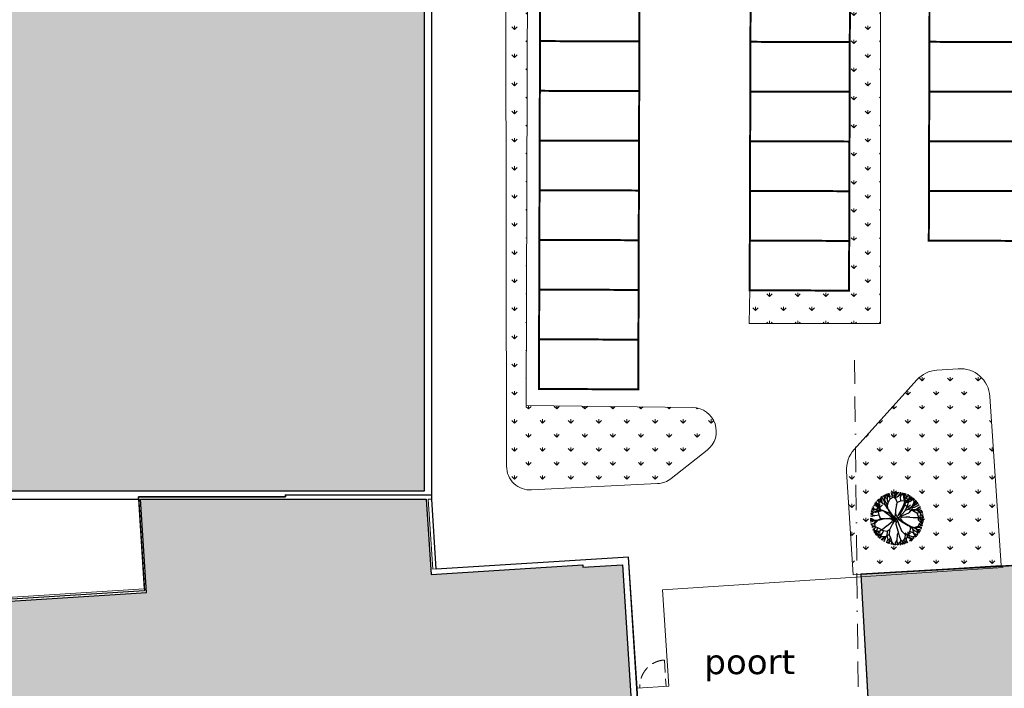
# Model space of a CAD drawing. Header units: millimetres. Extents: x -288508 to 246429, y 65483 to 604694.
# Tile 8 of 10: x 14696 to 64246, y 320413 to 354044. Entities that reach past the tile are written whole.
import ezdxf
from ezdxf.enums import TextEntityAlignment as Align

# ---------------------------------------------------------------- set-up
doc = ezdxf.new("R2010")
doc.units = ezdxf.units.MM
doc.header["$LTSCALE"] = 100
for name, pattern in [('BORDER', [44.449999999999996, 12.7, -6.35, 12.7, -6.35, 0, -6.35]), ('BORDER2', [22.224999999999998, 6.35, -3.175, 6.35, -3.175, 0, -3.175]), ('DASHED2', [9.524999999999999, 6.35, -3.175])]:
    doc.linetypes.add(name, pattern=pattern)
for name, color, linetype in [('AL90----_TERREIN', 2, 'BORDER'), ('F-IL----_BRUTODEF', 4, 'Continuous'), ('F-IL----_OBJECTDEF', 6, 'Continuous'), ('T--A90--_Groenvoorziening', 90, 'Continuous'), ('T--L90--_Groenvoorziening', 94, 'Continuous'), ('T--L9020_Opstallen', 3, 'Continuous'), ('T--L9032_Hekwerken', 1, 'FENCELINE1'), ('T--L9041_PARKEERPLAATS', 8, 'DASHED2'), ('T--L9042_BEPLANTING', 84, 'Continuous'), ('T--T90--_TERREIN', 7, 'BORDER2'), ('T--T9041_PARKEERPLAATS', 8, 'DASHED2')]:
    doc.layers.add(name, color=color, linetype=linetype)
doc.layers.add('F-IA----_OBJECTKLEUR', color=7, linetype='Continuous', transparency=0.5)
doc.layers.add('T--A9020_Opstallen', color=254, linetype='Continuous', transparency=0.3)
doc.layers.add('HATCH_REACTORS', color=7, linetype='Continuous', plot=False)
doc.layers.add('T--L9034_Toegangen', color=240, linetype='DASHED2', lineweight=0)
doc.styles.get("Standard").update_dxf_attribs({"font": 'arial.ttf'})
doc.linetypes.add('FENCELINE1', pattern='A,6.35,-2.54,[133,ltypeshp.shx,S=2.54,R=0,X=-2.54,Y=0],-2.54,25.4', length=36.83)
pattern_1 = [(90, (0, 0), (-707.106781, 707.106781), [187.5, -1226.713563]), (45, (0, 0), (-707.1067811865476, 707.1067811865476), [187.5, -812.5]), (135, (0, 0), (-707.1067811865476, -707.1067811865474), [187.5, -812.5])]

# ---------------------------------------------------------------- blocks, each defined once
blk = doc.blocks.new('90_PARKEERPLAATS_2500X5000')
at = {"layer": 'T--L9041_PARKEERPLAATS', "linetype": 'DASHED2', "lineweight": 0, "const_width": 100}
blk.add_lwpolyline([(-1250, -2500), (1250, -2500), (1250, 2500), (-1250, 2500)], close=True, dxfattribs=at)
at = {"layer": 'T--T9041_PARKEERPLAATS', "linetype": 'Continuous', "lineweight": 0, "flags": 12}
blk.add_attdef('$90_VERHARDING_PP_NR', text='', height=500, dxfattribs=at).set_placement((0, 0), align=Align.MIDDLE_CENTER)
blk = doc.blocks.new('*U69')
at = {"layer": 'T--L9041_PARKEERPLAATS', "linetype": 'Continuous', "lineweight": 0}
blk.add_blockref('90_PARKEERPLAATS_2500X5000', (0, 0), dxfattribs=at)
blk = doc.blocks.new('*U70')
at = {"layer": 'T--L9041_PARKEERPLAATS', "color": 0, "linetype": 'ByBlock', "lineweight": -2, "transparency": 16777216}
for p in [(0, 0), (2500, 0), (5000, 0), (7500, 0), (10000, 0), (12500, 0), (15000, 0), (17500, 0), (20000, 0), (22500, 0), (25000, 0), (27500, 0), (30000, 0), (32500, 0), (35000, 0), (37500, 0), (40000, 0)]:
    blk.add_blockref('*U69', p, dxfattribs=at)
blk = doc.blocks.new('*U71')
at = {"layer": 'T--L9041_PARKEERPLAATS', "linetype": 'Continuous', "lineweight": 0}
blk.add_blockref('90_PARKEERPLAATS_2500X5000', (0, 0), dxfattribs=at)
blk = doc.blocks.new('*U72')
at = {"layer": 'T--L9041_PARKEERPLAATS', "color": 0, "linetype": 'ByBlock', "lineweight": -2, "transparency": 16777216}
for p in [(0, 0), (2500, 0), (5000, 0), (7500, 0), (10000, 0), (12500, 0), (15000, 0), (17500, 0), (20000, 0), (22500, 0), (25000, 0), (27500, 0), (30000, 0)]:
    blk.add_blockref('*U71', p, dxfattribs=at)
blk = doc.blocks.new('*U60')
at = {"layer": 'T--L9041_PARKEERPLAATS', "linetype": 'Continuous', "lineweight": 0}
blk.add_blockref('90_PARKEERPLAATS_2500X5000', (0, 0), dxfattribs=at)
blk = doc.blocks.new('*U61')
at = {"layer": 'T--L9041_PARKEERPLAATS', "color": 0, "linetype": 'ByBlock', "lineweight": -2, "transparency": 16777216}
for p in [(0, 0), (2500, 0), (5000, 0), (7500, 0), (10000, 0), (12500, 0), (15000, 0), (17500, 0), (20000, 0), (22500, 0), (25000, 0), (27500, 0), (30000, 0)]:
    blk.add_blockref('*U60', p, dxfattribs=at)
blk = doc.blocks.new('boom13')
for p, q in [((-605.6496879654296, 955.0146843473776), (-1011.206892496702, 1185.979495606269)), ((-678.9047749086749, 738.3398220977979), (-387.6149205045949, 449.5047017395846)), ((-448.667074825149, 798.1317292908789), (-605.6496879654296, 955.0146843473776)), ((-370.1730189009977, 710.9749724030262), (-448.667074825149, 798.1317292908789)), ((-213.1849070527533, 484.3697824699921), (-370.1730189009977, 710.9749724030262)), ((137.2226218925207, 947.5062793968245), (50.19770483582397, 671.5322892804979)), ((299.3826528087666, 369.1529174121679), (658.5379680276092, 717.7815004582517)), ((-965.6426062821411, 249.4667507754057), (-644.8994652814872, 87.80673679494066)), ((-204.4639562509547, 179.3191517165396), (-721.9686739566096, 696.1375127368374)), ((-644.8994652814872, 87.80673679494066), (-378.8939697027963, 35.51109734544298)), ((-387.6149205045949, 449.5047017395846), (-261.1501364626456, 327.4868274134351)), ((-378.8939697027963, 35.51109734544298), (-204.4639562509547, 39.87071867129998)), ((-261.1501364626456, 327.4868274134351), (-187.0165559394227, 296.9813680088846)), ((-156.4932281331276, 366.7075661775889), (-213.1849070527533, 484.3697824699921)), ((-169.5746543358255, 127.0274755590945), (-204.4639562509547, 179.3191517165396)), ((-204.4639562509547, 39.87071867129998), (-169.5746543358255, 70.37617807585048)), ((-187.0165559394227, 296.9813680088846), (-156.4932281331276, 327.4868274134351)), ((-169.5746543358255, 70.37617807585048), (-169.5746543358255, 127.0274755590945)), ((-156.4932281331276, 327.4868274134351), (-156.4932281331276, 366.7075661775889)), ((50.19770483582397, 671.5322892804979), (5.702160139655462, 360.2592899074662)), ((5.702160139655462, 360.2592899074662), (32.39838721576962, 289.1102698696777)), ((32.39838721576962, 289.1102698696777), (121.3949753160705, 280.216642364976)), ((121.3949753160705, 280.216642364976), (299.3826528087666, 369.1529174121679)), ((228.1908810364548, 48.98629053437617), (201.4891552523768, 13.41178051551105)), ((201.4891552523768, 13.41178051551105), (201.4891552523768, -57.73723952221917)), ((388.3792409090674, 75.66717304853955), (228.1908810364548, 48.98629053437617)), ((950.1912134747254, 127.4353280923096), (388.3792409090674, 75.66717304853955)), ((201.4891552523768, -57.73723952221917), (254.887108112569, -111.0990045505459)), ((254.887108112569, -111.0990045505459), (361.6830138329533, -146.6695512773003)), ((361.6830138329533, -146.6695512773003), (935.4891975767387, -144.335460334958))]:
    blk.add_line(p, q)
for points in [[(-1254.089208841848, 1296.05712128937), (-1229.072830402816, 1464.343479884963), (-1251.275504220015, 1463.239457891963)], [(-1094.748592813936, 1503.561433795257), (-1159.773873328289, 1474.566242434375), (-1194.413360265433, 1518.05764242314)], [(-965.6426062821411, 249.4667507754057), (-1135.539598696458, 377.0452887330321), (-1159.960107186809, 636.1102333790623), (-1099.723061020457, 999.4601939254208), (-1069.420853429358, 1336.152024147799), (-1083.984431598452, 1500.755426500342), (-1026.012802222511, 1634.965856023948)], [(-1158.396306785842, 1347.931501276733), (-1113.906260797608, 1592.458698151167)], [(-838.4818696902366, 771.0507929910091), (-960.5428672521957, 987.706412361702), (-951.0448979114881, 1244.311150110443), (-993.185032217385, 1420.395799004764), (-1087.519405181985, 1527.064829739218), (-1113.588680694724, 1603.720940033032)], [(-874.3456196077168, 1546.118482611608), (-1008.077211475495, 1539.575976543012), (-1062.198951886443, 1626.599241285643)], [(-702.3774594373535, 1481.308170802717), (-858.0898710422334, 1536.885416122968), (-924.8221906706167, 1692.492191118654)], [(-169.3980660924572, 983.7190321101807), (-172.6096740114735, 988.7971001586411), (-374.0220870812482, 1273.842271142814), (-593.1520161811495, 1370.359253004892), (-858.6236156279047, 1545.958532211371), (-919.8539387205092, 1703.817601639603)], [(-813.5998250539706, 1736.952402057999), (-669.0112996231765, 1392.391712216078), (-535.5411616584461, 1247.898008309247), (-446.5610696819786, 981.1367426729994), (-524.4172754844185, 1247.898008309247), (-479.9272294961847, 1481.308170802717), (-535.5411616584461, 1725.839330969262), (-568.9073214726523, 1836.985895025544)], [(-585.2100822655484, 1378.140270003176), (-599.4378767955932, 1519.807014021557), (-669.444639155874, 1591.261565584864), (-715.4519526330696, 1701.792697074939), (-785.4587149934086, 1773.247248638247)], [(-707.6718825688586, 1693.851729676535), (-659.3358542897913, 1803.450892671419)], [(-669.0112996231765, 1381.27467783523), (-635.6396411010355, 1592.458698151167), (-702.3774594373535, 1792.529647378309)], [(-413.1777645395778, 758.7257748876), (-446.5610696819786, 992.2537770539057), (-268.6008857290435, 1281.241184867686), (-35.03226832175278, 1514.655310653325), (-12.78449597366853, 1692.492191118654), (-46.15065578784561, 1925.906316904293)], [(-257.4769995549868, 1303.471290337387), (-235.2347259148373, 1570.228592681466), (-368.7048638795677, 1759.182507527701), (-402.0710236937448, 1881.446105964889)], [(-366.0801531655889, 1281.623288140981), (-284.9666172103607, 1516.694038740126), (-346.3627319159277, 1658.827275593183), (-368.5363881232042, 1792.709154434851), (-398.9863351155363, 1887.361182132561)], [(-313.0909317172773, 1681.379120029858), (-246.358612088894, 1770.299541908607), (-257.4769995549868, 1903.676211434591)], [(-284.80082559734, 1532.419871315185), (-62.50998457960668, 1734.643326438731), (-14.01209244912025, 1859.964473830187), (-44.62783105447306, 1938.890668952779)], [(-189.4622687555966, 1625.826708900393), (-249.5327392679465, 1893.743737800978)], [(-224.1108397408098, 1581.345627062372), (-146.2546339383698, 1703.60922549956), (-124.0123602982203, 1925.906316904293)], [(-54.56805066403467, 1742.424343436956), (181.4488168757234, 1755.81589800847), (260.8956503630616, 1833.653005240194), (269.5062980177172, 1904.331690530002)], [(-35.03226832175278, 1514.655310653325), (209.6657339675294, 1547.998487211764), (476.6005111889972, 1492.425205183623), (598.9467629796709, 1536.885416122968), (788.0308331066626, 1636.918909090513), (821.3969929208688, 1736.952402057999)], [(-21.78938886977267, 1867.902610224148), (112.2754057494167, 1905.887271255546)], [(137.2226218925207, 947.5062793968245), (214.6893556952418, 1181.526838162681), (312.8516939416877, 1542.228109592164), (331.0709779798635, 1777.921455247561), (411.017959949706, 1902.933229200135)], [(354.2542593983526, 1514.655310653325), (343.1303732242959, 1636.918909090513), (165.1756879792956, 1748.069436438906), (198.5418477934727, 1925.906316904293)], [(268.8415120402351, 1841.437870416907), (363.8496397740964, 1903.39972203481)], [(320.7975556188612, 1550.012974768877), (471.7492886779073, 1697.906172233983), (497.0810831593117, 1862.767561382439)], [(343.1303732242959, 1648.035943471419), (487.7243973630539, 1703.60922549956), (532.2144433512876, 1825.872823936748)], [(498.8482835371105, 1714.722296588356), (710.1746273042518, 1781.412612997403)], [(590.256716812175, 1751.769937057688), (543.9217478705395, 1830.853251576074)], [(707.1041438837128, 1648.401075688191), (598.0367868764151, 1743.828969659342), (606.6474345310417, 1814.50765494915)], [(928.858873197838, 1056.521229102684), (924.2397150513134, 1363.202633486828), (729.4435917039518, 1530.245029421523), (715.0500055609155, 1656.185940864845), (739.8788779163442, 1773.875494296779)], [(799.7807831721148, 1490.23546382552), (919.7863485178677, 1685.609870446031)], [(847.5834733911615, 805.7284941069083), (944.5848049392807, 1056.365126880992), (1095.367972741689, 1188.535322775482), (1176.144378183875, 1392.16007023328), (1247.649277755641, 1462.21616046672)], [(988.2332906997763, 1381.27467783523), (921.500971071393, 1525.76838174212), (921.500971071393, 1603.575732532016), (932.6193585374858, 1648.035943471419)], [(932.1855767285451, 1370.98749866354), (1067.579943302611, 1534.759799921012), (1075.856234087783, 1573.989651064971)], [(1020.303222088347, 1170.768504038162), (1001.08349836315, 1376.713496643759), (1054.722321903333, 1483.7452653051), (1129.568436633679, 1550.119595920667)], [(1039.964689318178, 1500.386509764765), (1045.584564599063, 1594.563034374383)], [(-1509.188325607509, -64.10465081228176), (-1554.642884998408, 178.6354628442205), (-1512.395060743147, 448.0008026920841), (-1562.876535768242, 567.9880368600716), (-1672.177141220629, 751.8707792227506), (-1773.744270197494, 780.2277650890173)], [(-1450.549892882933, 711.8613339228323), (-1677.02162895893, 724.9520908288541), (-1768.280880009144, 771.7146092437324)], [(-1157.155828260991, 646.8677643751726), (-1453.353172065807, 701.107638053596), (-1638.219677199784, 829.7022178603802), (-1699.53976852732, 903.1176444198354)], [(-1426.791100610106, 964.5223441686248), (-1567.792349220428, 890.6963267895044), (-1645.503686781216, 886.8321513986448), (-1690.461211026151, 895.7287749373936)], [(-1597.971632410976, 807.7258798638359), (-1607.834883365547, 902.1849740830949), (-1661.194092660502, 962.0406974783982)], [(-1548.325105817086, 1010.274411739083), (-1642.664519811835, 1011.21022841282)], [(-678.9047749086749, 738.3398220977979), (-791.3575514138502, 847.7600731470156), (-980.436122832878, 892.2202840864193), (-1347.474878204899, 903.3333551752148), (-1636.657427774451, 1025.596953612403)], [(-1218.137389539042, 1007.007148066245), (-1422.873732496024, 977.583218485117), (-1532.437310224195, 1025.840293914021), (-1602.446846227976, 1097.297676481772)], [(-1330.445169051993, 1128.519884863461), (-1454.892493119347, 1092.045951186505), (-1556.910584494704, 1141.613089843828)], [(-1383.353423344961, 1234.204069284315), (-1501.743234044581, 1265.065988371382)], [(-721.9686739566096, 696.1375127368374), (-968.2203829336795, 847.2841416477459), (-1210.357319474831, 999.0661806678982), (-1342.090625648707, 1181.208983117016), (-1458.772261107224, 1300.303677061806)], [(-971.6422249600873, 987.1544997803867), (-1092.046146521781, 1170.485132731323), (-1254.089208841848, 1296.05712128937), (-1399.509508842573, 1311.101395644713)], [(-1103.973432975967, 1115.429127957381), (-1319.681007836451, 1125.713877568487), (-1372.589262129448, 1231.398061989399), (-1357.668956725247, 1376.831133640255)], [(-969.3122366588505, 892.2202840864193), (-1013.802282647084, 1192.320762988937), (-1158.396306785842, 1336.814466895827), (-1302.984832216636, 1414.62181768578)], [(-169.3980660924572, 983.7190321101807), (-101.0937455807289, 475.8764474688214), (-74.39751850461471, 235.7485048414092), (-3.200248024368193, 182.3907031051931), (130.2918847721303, 191.2803673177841), (263.7895162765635, 289.1102698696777), (685.1757843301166, 690.6508882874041)], [(658.5379680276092, 717.7815004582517), (855.3635434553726, 797.7875267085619), (1090.050839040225, 685.3914410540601), (1370.57965648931, 446.7383913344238), (1643.658832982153, 247.4712949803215), (1792.283005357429, 175.2408771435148), (1877.516705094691, 56.46223582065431)], [(685.1757843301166, 690.6508882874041), (848.3655905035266, 929.0922747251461), (1011.985669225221, 1163.392409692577), (1200.446030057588, 1285.917333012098), (1325.188566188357, 1396.540340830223)], [(765.7830607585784, 803.2998622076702), (988.2332906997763, 914.4503895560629), (1244.049680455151, 892.2202840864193), (1422.009864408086, 925.5634606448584), (1533.232230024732, 1014.483882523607), (1611.088435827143, 1036.713987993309)], [(944.9599124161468, 124.47987723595), (950.1912134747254, 127.4353280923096), (1244.887462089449, 314.4428966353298), (1352.168074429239, 528.5090635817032), (1540.734881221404, 784.932222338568), (1701.440058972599, 838.2471743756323)], [(988.2332906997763, 925.5634606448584), (1177.317360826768, 1036.713987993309), (1310.782000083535, 1192.320762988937), (1333.029772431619, 1336.814466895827)], [(1097.830909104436, 677.4504736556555), (1296.780385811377, 903.4901517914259), (1502.18151474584, 995.8079014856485), (1596.686720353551, 1010.597917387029)], [(1119.039766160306, 1196.164085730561), (1315.830247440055, 1217.803150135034), (1395.277080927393, 1295.640257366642)], [(1213.544971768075, 1210.954101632), (1340.827685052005, 1351.215705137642)], [(1304.557682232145, 895.5520153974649), (1432.34054399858, 1082.988285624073), (1519.402810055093, 1137.165272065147)], [(1310.782000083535, 1192.320762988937), (1477.618297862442, 1158.977586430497), (1477.618297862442, 1181.207691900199)], [(1462.624699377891, 972.6104253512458), (1548.688976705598, 932.4514367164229), (1627.471024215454, 947.394723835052)], [(1541.675441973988, 800.6268818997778), (1541.782571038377, 934.5183736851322), (1631.386318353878, 984.2514598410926)], [(1599.9802343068, 578.1327209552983), (1632.757741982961, 703.6043085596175), (1727.761941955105, 765.5623119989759)], [(-1528.52160716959, 324.70150254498), (-1650.081884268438, 307.519320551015), (-1752.257423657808, 124.2641190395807), (-1931.531931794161, 148.7571263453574)], [(-1666.531608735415, 147.90053553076), (-1876.631625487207, 179.6965120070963), (-1914.526346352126, 166.6019199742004)], [(-1395.200407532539, 306.8957584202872), (-1655.767447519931, 145.0945282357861), (-1698.730864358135, -107.8932906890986), (-1799.302862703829, -185.0526170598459), (-1912.987025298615, -224.33639315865)], [(-1138.343877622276, 366.2877577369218), (-1403.160289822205, 320.4592967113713), (-1594.08530806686, 381.7141886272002), (-1810.243837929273, 346.1704772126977), (-1907.110647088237, 371.4217687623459)], [(-1674.129442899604, 471.4991607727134), (-1859.896858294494, 508.4406536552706)], [(-1661.185200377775, 306.9672111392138), (-1723.870932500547, 448.6228516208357), (-1848.193184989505, 486.9859749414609)], [(-1612.809351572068, 398.0837342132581), (-1732.645255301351, 555.6721183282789), (-1840.27090478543, 583.7280301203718)], [(-1735.522739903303, 459.1810984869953), (-1812.625940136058, 666.9346023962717)], [(-878.5098038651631, -432.0105979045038), (-510.4725521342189, -288.967591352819), (-225.6889689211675, -146.6695512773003), (-216.786560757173, -66.6308670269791), (-296.8807406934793, 4.518153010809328), (-403.6766464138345, 31.19903552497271)], [(0, 162.2373627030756), (-62.44332743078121, 137.2765489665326), (-62.44332743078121, 37.43725731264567), (0, 0), (99.9060246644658, -12.48040686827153), (124.8811561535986, 24.96081373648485), (112.3935904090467, 112.3196985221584), (74.92539446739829, 137.2765489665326), (37.46269723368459, 124.80010539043), (0, 149.7569558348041)], [(1252.264454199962, 306.1243314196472), (1483.016758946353, 213.4364823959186), (1628.023743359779, 267.6980193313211), (1762.84163228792, 283.1952880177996), (1858.889107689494, 308.906921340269)], [(1359.545066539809, 520.1904983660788), (1501.743595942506, 527.3650878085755), (1576.586745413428, 593.7367888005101), (1689.266361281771, 634.1979811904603), (1764.109510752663, 700.5696821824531)], [(1472.197372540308, 390.6964507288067), (1592.034372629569, 570.3478557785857), (1709.877014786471, 561.3178004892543), (1826.890233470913, 473.6747716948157)], [(1498.714952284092, 212.4898974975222), (1689.649153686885, -19.56973823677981), (1812.40708761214, -74.2316553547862), (1892.756369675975, -47.57343713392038)], [(1520.726176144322, -126.41889230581), (1674.436603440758, 11.98574020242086), (1792.319305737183, 32.88050971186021), (1890.255522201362, 12.48467289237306)], [(1587.271692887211, 112.6300886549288), (1857.841417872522, 159.3207699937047)], [(1680.948808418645, 626.8218868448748), (1788.012197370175, 573.1024405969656)], [(1717.822876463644, 569.1026656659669), (1805.215571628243, 654.7246380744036)], [(1796.854105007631, 54.65559483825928), (1875.749141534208, 106.3892782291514)], [(1800.228867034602, 183.0257423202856), (1808.835586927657, 253.70057943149), (1863.952542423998, 261.0161207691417)], [(-1700.627912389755, -26.99528668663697), (-1929.902927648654, -24.65822564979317)], [(-878.5098038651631, -432.0105979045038), (-966.9935206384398, -449.1814095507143), (-1264.462424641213, -285.7929151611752), (-1509.188325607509, -64.10465081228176), (-1687.910657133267, -50.71631103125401), (-1919.379677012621, -95.63342996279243)], [(-1566.406067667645, -256.2619677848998), (-1692.385396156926, -184.5738580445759), (-1915.512802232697, -173.3990541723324)], [(-1661.897069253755, -350.100260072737), (-1754.021916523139, -287.8663752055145), (-1886.681824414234, -305.5949778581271)], [(-1788.538701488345, -187.8586243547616), (-1814.223168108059, -330.4856887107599), (-1879.253769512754, -359.4794930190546)], [(-1505.360293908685, -468.4347958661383), (-1709.852752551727, -415.1275925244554), (-1864.240236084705, -478.2582694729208)], [(-1817.027447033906, -341.2432197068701), (-1860.9850021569, -421.6722774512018)], [(-1287.217548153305, -275.7867777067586), (-1554.750301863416, -266.8200178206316), (-1736.842473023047, -409.5095439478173), (-1857.298123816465, -448.9065529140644)], [(-891.2022080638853, -407.2933276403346), (-1134.814280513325, -369.7604075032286), (-1494.596132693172, -471.2408031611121), (-1706.053335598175, -576.9249875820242), (-1854.383305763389, -572.7198117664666)], [(-1728.483568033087, -662.9698950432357), (-1830.506980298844, -613.4013693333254)], [(-1692.544815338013, -852.7514887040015), (-1355.590062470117, -691.2293379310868), (-1217.903238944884, -550.7478557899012), (-955.8902045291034, -448.6293001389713), (-1218.455688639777, -539.6376963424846), (-1453.787351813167, -506.7944861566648), (-1695.254788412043, -574.4840333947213), (-1804.607123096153, -613.3289329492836)], [(-1477.140368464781, -889.2971355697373), (-1610.093757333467, -693.8318141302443), (-1717.719406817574, -665.7759023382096), (-1782.75000822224, -694.7697066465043)], [(-1344.486746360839, -690.6772285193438), (-1557.067517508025, -667.8348606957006), (-1753.57715677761, -744.4265233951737)], [(-492.271828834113, -352.3366689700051), (-494.9727643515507, -357.7038048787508), (-910.9700093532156, -922.0257823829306), (-880.9419427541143, -1159.579500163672), (-894.86711013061, -1477.567497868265), (-998.6996632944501, -1611.311429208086)], [(-701.8539202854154, -668.6281826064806), (-805.5543641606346, -786.3763725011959), (-840.5694324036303, -977.4296674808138), (-833.440407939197, -1344.567414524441), (-941.1913542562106, -1639.465139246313)], [(-891.2022080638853, -407.2933276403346), (-492.271828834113, -352.3366689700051), (-217.5453824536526, -204.1689932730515), (-134.690851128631, -199.8093719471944), (-112.8829754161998, -230.3148313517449), (-130.3303757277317, -300.0410295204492), (-236.5750028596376, -923.0209806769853)], [(-701.8539202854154, -668.6281826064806), (-359.181101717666, -404.5847489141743), (-163.3886078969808, -271.1803363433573), (-38.7988832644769, -235.6058263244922), (59.10011299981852, -235.6058263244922), (165.8905200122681, -271.1803363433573), (263.7895162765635, -360.1166113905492), (639.2077699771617, -692.0162488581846)], [(319.4168070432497, -823.7676385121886), (183.6898376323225, -520.1979431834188), (94.69324953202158, -342.3293563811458), (14.59906959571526, -297.8612188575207), (-38.7988832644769, -324.5421013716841), (-83.29442796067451, -431.2656314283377), (-318.3271945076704, -1106.756420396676)], [(-87.41845891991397, -62.40203434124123), (-162.3493520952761, -87.35888478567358), (-124.8866548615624, -162.2413259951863), (-62.44332743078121, -149.7609191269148), (0, -124.80010539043), (0, -62.40203434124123), (-37.46819594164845, -49.92162747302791), (-99.91152337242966, -74.87847791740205)], [(638.2324490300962, -689.2271403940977), (708.364727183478, -889.7832047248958), (584.4519743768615, -1118.598930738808), (332.1614123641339, -1386.929264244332), (119.5781762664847, -1649.775188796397), (40.0557122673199, -1794.628754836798), (-82.80935072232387, -1873.858329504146)], [(74.92539446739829, -99.8392916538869), (37.46269723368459, -149.7609191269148), (112.3935904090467, -199.678583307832), (149.8562876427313, -162.2413259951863), (137.3687218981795, -87.35888478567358), (74.92539446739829, -99.8392916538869)], [(636.5047522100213, -690.820325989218), (641.9994027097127, -693.2513785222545), (967.9879572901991, -817.9476973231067), (1203.75724192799, -776.1589663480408), (1522.044417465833, -774.2745940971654), (1660.779985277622, -871.3368446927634)], [(935.4891975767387, -144.335460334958), (1224.198293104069, -132.8347749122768), (1509.8426498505, -124.152329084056), (1720.666614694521, -202.1454075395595), (1883.892348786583, -236.138199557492)], [(985.6578220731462, -142.3370003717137), (1123.448549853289, -268.9573884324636), (1478.829648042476, -384.9122370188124), (1713.32732018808, -414.8143649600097), (1834.214394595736, -500.8711996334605)], [(1486.21028851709, -393.2349162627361), (1626.424215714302, -551.3452517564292), (1789.824105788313, -584.8333596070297)], [(1535.194782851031, -765.6563063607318), (1642.652992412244, -685.783430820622), (1736.054409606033, -727.9543527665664)], [(1565.29169211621, -783.9510922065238), (1666.018482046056, -679.7575938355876), (1736.182316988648, -691.8677578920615)], [(1674.336034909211, -672.3814994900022), (1755.622912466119, -630.0312513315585)], [(1697.026145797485, -27.88830345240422), (1698.679781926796, -264.2789990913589), (1772.475241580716, -347.4934494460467), (1842.639076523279, -359.6036135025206)], [(1779.855882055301, -355.8161286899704), (1837.022849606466, -453.7842521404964)], [(1820.721675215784, -66.85819063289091), (1852.001353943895, -202.6439974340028)], [(-1601.594013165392, -925.7735173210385), (-1703.16114953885, -830.3779176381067)], [(-1178.590700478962, -978.6117744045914), (-1466.381528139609, -892.1017558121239), (-1598.790733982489, -915.0198214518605), (-1650.703850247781, -981.8905630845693)], [(-1442.739723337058, -728.9702154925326), (-1490.515183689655, -887.2506334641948), (-1642.615790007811, -961.6285634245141)], [(-318.3271945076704, -1106.756420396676), (-575.8596516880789, -1144.012832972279), (-941.7528180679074, -1101.895302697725), (-1279.534084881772, -1088.351739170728), (-1443.21109244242, -1111.072106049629), (-1580.134974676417, -1059.837355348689)], [(-1286.880205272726, -1177.802406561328), (-1533.315184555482, -1145.511305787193)], [(-1307.744672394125, -944.943848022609), (-1506.536344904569, -1134.337265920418)], [(-1445.479052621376, -1121.962340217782), (-1413.290266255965, -1185.467381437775), (-1455.007684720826, -1222.224053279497)], [(-921.7288496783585, -919.2211621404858), (-1165.022260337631, -970.660250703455), (-1255.286373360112, -1096.452658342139), (-1358.662650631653, -1184.369515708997), (-1424.144207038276, -1259.191781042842)], [(-841.1218820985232, -966.3195080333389), (-1138.64251533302, -1025.658655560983), (-1275.77688916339, -1177.250297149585), (-1346.307473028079, -1325.524577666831)], [(-1057.367560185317, -1111.899838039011), (-1056.926853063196, -1327.852007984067), (-1159.853022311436, -1385.943607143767), (-1305.847624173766, -1378.264409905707)], [(-1162.120982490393, -1396.833841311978), (-1187.065181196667, -1516.610267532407)], [(-891.7007830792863, -1156.774879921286), (-1005.841221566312, -1241.885729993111), (-1031.074733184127, -1338.684333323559), (-1102.16384769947, -1435.017825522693), (-1127.397359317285, -1531.816428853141)], [(-1059.194813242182, -1338.742242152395), (-1016.585414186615, -1461.224581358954), (-1061.024825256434, -1565.578455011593)], [(-586.7431779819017, -1141.746269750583), (-626.2059615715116, -1440.271845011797), (-745.4607634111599, -1631.296667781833), (-815.7402338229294, -1696.187148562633)], [(-236.5750028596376, -923.0209806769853), (-239.4267762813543, -1211.944975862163), (-244.9411063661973, -1497.668050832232), (-333.3081713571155, -1704.358462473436), (-375.3653570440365, -1865.694581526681)], [(-307.4436682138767, -1109.022983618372), (-248.5200829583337, -1371.236620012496), (-300.2174069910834, -1564.968163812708), (-253.9823946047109, -1779.094736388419), (-274.3917940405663, -1877.096077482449)], [(-235.3685964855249, -1362.612949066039), (-60.82638906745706, -1614.822858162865), (193.9829544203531, -1645.169030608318), (276.0418117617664, -1741.784932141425), (320.9230510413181, -1853.377845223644)], [(319.4168070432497, -823.7676385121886), (427.5209317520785, -1068.943108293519), (546.7440818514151, -1423.241135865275), (662.7995310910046, -1629.188770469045), (665.966110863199, -1777.544546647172)], [(576.134421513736, -1125.975025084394), (792.0146678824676, -1335.904893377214), (874.0175860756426, -1545.637370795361), (884.0959041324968, -1640.760480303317)], [(716.6822800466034, -882.4071103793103), (962.1922173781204, -991.7362038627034), (1086.710916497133, -1148.897324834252), (1286.072765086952, -1239.686744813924), (1352.491232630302, -1314.582629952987)], [(963.4176262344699, -1385.044824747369), (774.7964199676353, -1527.541617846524), (752.120181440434, -1636.427809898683), (784.3078467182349, -1699.938234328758)], [(783.7000802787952, -1343.278358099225), (964.5589288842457, -1480.212254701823), (1014.345255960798, -1569.85769890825)], [(963.1291297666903, -976.0374302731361), (1269.661496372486, -986.6548047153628), (1446.171996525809, -800.3949457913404), (1572.672332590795, -792.2737714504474), (1688.983573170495, -822.916865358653)], [(1037.795068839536, -1082.427896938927), (965.6844653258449, -1374.159973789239), (995.1501379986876, -1505.267600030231), (1064.516542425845, -1553.795629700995)], [(965.7211181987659, -828.8325482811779), (1029.179502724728, -1069.27109954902), (1159.29950442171, -1153.17655275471), (1252.241888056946, -1252.059017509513), (1330.223858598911, -1313.743844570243)], [(1010.582909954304, -1213.094557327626), (1209.6152836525, -1402.235007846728)], [(1093.154644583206, -1172.918777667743), (1104.993727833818, -1370.541091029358), (1178.789187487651, -1453.755541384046)], [(1103.232962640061, -1268.041887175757), (1237.000196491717, -1402.133399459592)], [(1201.490402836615, -787.0438173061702), (1292.164826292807, -896.8165162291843), (1390.097162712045, -917.2115450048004), (1489.842305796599, -983.4286904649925), (1587.774642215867, -1003.823719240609)], [(1277.042136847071, -994.9774839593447), (1433.888204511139, -1138.338260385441), (1472.658618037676, -1148.552625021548)], [(1402.718620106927, -868.6583321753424), (1591.892056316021, -998.2187640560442)], [(1478.958779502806, -981.1621272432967), (1499.8077649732, -1099.118339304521)], [(-1099.359568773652, -1424.260294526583), (-1218.205655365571, -1439.225449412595)], [(-886.9125487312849, -1491.129649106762), (-812.4749722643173, -1602.42201299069), (-859.2324851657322, -1693.613823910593)], [(-725.5103975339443, -1590.006869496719), (-819.3630881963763, -1604.549106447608), (-876.4949521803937, -1660.815108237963)], [(-637.085607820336, -1438.006089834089), (-638.9128608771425, -1664.848493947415), (-681.0854328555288, -1758.317516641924)], [(-315.6368536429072, -1584.482068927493), (-467.0793207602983, -1711.996467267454), (-489.7555592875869, -1820.882659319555)], [(-385.9163240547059, -1649.372549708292), (-413.5863954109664, -1836.745369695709)], [(-247.7453852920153, -1508.425581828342), (-117.1453203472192, -1668.819973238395), (-102.1307871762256, -1787.594914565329), (-127.3652985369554, -1884.397353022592)], [(-63.09434924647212, -1625.713092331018), (-84.41681466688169, -1837.13294387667), (-69.45640157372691, -1874.330581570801)], [(-80.6077856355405, -1793.205542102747), (-32.85613444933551, -1874.572492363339)], [(47.43635274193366, -1802.951434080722), (117.5965393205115, -1815.057484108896), (122.1657595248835, -1870.469740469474)], [(113.2789912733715, -1651.081405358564), (122.3313844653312, -1880.189564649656)], [(271.1419483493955, -1485.63835366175), (444.620156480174, -1614.249571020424), (429.7487812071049, -1731.498333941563), (336.4026317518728, -1844.014511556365)], [(278.3097719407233, -1730.894697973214), (422.0364136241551, -1749.464129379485), (454.224078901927, -1812.974553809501)], [(432.9199399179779, -1751.730692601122), (515.4328296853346, -1791.639626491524)], [(437.1294216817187, -1739.821013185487), (518.3055218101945, -1831.358142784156)], [(452.0007969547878, -1622.572250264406), (575.6897127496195, -1661.540653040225), (632.8530319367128, -1759.504662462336)], [(544.4761216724, -1434.131370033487), (501.3904837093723, -1641.018903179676), (572.1106612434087, -1792.080592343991)], [(749.8522212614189, -1647.318044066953), (705.4116891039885, -1751.67730092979)], [(852.8132601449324, -1504.977303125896), (808.4295849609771, -1588.940947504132), (819.4418501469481, -1668.36791304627)], [(1006.029784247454, -1507.533355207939), (915.7960679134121, -1613.712826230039)]]:
    blk.add_lwpolyline(points)

msp = doc.modelspace()

# ---------------------------------------------------------------- hatches: boundary and pattern name
at = {"layer": 'F-IA----_OBJECTKLEUR'}
h = msp.add_hatch(color=50, dxfattribs=at)
h.dxf.hatch_style = 1
edge = h.paths.add_edge_path()
edge.add_arc((13983.16095118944, 381024.2299568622), 27677.23955069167, 189.6049775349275, 219.3175130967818)
edge.add_line((-7429.240594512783, 363487.4500588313), (-6344.83972375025, 364399.7867780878))
edge.add_arc((15331.08747823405, 382422.73676255), 28189.93696708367, 219.7426111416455, 230.1309194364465)
edge.add_line((-2739.664005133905, 360786.6445314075), (-3642.597644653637, 359713.4561121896))
edge.add_arc((13859.83356678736, 381235.2698677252), 27740.28777138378, 230.8805609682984, 260.4603459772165)
edge.add_line((9262.431016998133, 353878.5987355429), (9655.976619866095, 356433.5351564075))
edge.add_arc((14848.48397795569, 393520.6721365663), 37448.86997025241, 262.0299226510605, 267.7743216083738)
edge.add_line((13394.13286986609, 356100.0531558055), (13714.125, 356100.0531558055))
edge.add_line((13714.125, 356100.0531558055), (13764.137258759, 330345.1128771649))
edge.add_line((13764.137258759, 330345.1128771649), (35064.13430767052, 330345.1056579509))
edge.add_line((35064.13430767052, 330345.1056579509), (35064.125, 380515.1015625))
edge.add_line((35064.125, 380515.1015625), (24330.12393416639, 380515.196219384))
edge.add_line((24330.12393416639, 380515.196219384), (24330.12393416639, 380615.1015625))
edge.add_line((24330.12393416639, 380615.1015625), (20914.125, 380615.1015625))
edge.add_arc((20887.90534472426, 373910.3105374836), 6704.842291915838, 89.77594112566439, 137.1755388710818)
edge.add_line((15970.30765365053, 378467.9572008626), (11646.90065018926, 382918.3642901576))
edge.add_line((11646.90065018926, 382918.3642901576), (11283.96875, 382555.1249999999))
edge.add_line((11283.96875, 382555.1249999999), (5364.140625, 382555.1015625))
edge.add_line((5364.140625, 382555.1015625), (5364.140625, 380545.1015625))
edge.add_line((5364.140625, 380545.1015625), (-11086.35059202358, 380545.8016883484))
edge.add_arc((26072.41165951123, 381887.6757164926), 37182.9831774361, 182.0681615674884, 187.8735654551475)
edge.add_line((-10760.03900513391, 376794.0703126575), (-13306.08647394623, 376406.1606507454))
h = msp.add_hatch(color=90, dxfattribs=at)
h.dxf.hatch_style = 1
h.paths.add_polyline_path([(21075.69215470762, 325230.6782856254), (20778.3876978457, 329925.1004658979), (35157.20705267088, 329925.0901129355), (35397.08279567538, 326136.8652225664), (43031.82435435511, 326620.3104425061), (43039.40389540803, 326500.6154274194), (45035.4060268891, 326627.0057815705), (45702.2262285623, 316070.1872967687), (55209.92862643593, 316670.740203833), (56598.20493249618, 294756.012957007), (-5526.921075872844, 290805.1245911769), (-6894.138259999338, 312396.8753598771), (-5696.802786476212, 312472.6921684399), (-6394.513761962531, 323490.5520723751)])
at = {"layer": 'T--A90--_Groenvoorziening', "linetype": 'Continuous', "lineweight": 0}
h = msp.add_hatch(dxfattribs=at)
h.set_pattern_fill('GRASS', color=256, scale=1000)
h.set_pattern_definition(pattern_1)
edge = h.paths.add_edge_path()
edge.add_line((48567.67025879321, 334535.2740492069), (40176.90843541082, 334631.1235413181))
edge.add_line((40176.90843541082, 334631.1235413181), (40309.96242028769, 377969.3428497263))
edge.add_line((40309.96242028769, 377969.3428497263), (39129.22431676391, 377967.6338183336))
edge.add_line((39129.22431676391, 377967.6338183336), (39196.36000348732, 331584.8325675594))
edge.add_arc((40396.35874646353, 331586.5694773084), 1199.999999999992, 180.0829313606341, 272.9253483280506)
edge.add_line((40457.60048285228, 330388.1332254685), (46801.20687869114, 330712.3002139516))
edge.add_arc((46739.96514230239, 331910.7364657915), 1200.000000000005, 272.9253483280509, 308.1441711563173)
edge.add_line((47481.13598053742, 330966.9855513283), (49295.13413105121, 332391.6014210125))
edge.add_arc((48553.96329281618, 333335.3523354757), 1200.000000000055, 308.1441711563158, 449.3455263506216)
h = msp.add_hatch(dxfattribs=at)
h.set_pattern_fill('GRASS', color=256, scale=1000)
h.set_pattern_definition([(90, (-600, 0), (-707.106781, 707.106781), [187.5, -1226.713563]), (45, (-600, 0), (-707.1067811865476, 707.1067811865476), [187.5, -812.5]), (135, (-600, 0), (-707.1067811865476, -707.1067811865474), [187.5, -812.5])])
h.paths.add_polyline_path([(51532.15270669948, 372932.4496339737), (56532.12914261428, 372917.0990542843), (56432.3503746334, 340417.2522208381), (51432.37393871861, 340432.6028005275), (51400.63867192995, 338768.2136677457), (58019.15727876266, 338768.2136677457), (58019.15727876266, 374535.7755272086), (51565.08842864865, 374421.5769344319)])
h = msp.add_hatch(dxfattribs=at)
h.set_pattern_fill('GRASS', color=256, scale=1000)
h.set_pattern_definition(pattern_1)
edge = h.paths.add_edge_path()
edge.add_line((63521.87096375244, 335091.1426317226), (64094.67721595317, 326593.1856663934))
edge.add_line((64094.67721595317, 326593.1856663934), (56644.01503598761, 326121.3973881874))
edge.add_line((56644.01503598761, 326121.3973881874), (56310.50192227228, 331325.0365905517))
edge.add_arc((57807.43051612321, 331420.9781608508), 1499.999999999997, 137.999415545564, 183.6672013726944, ccw=False)
edge.add_line((56692.72351632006, 332424.685441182), (59841.71723625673, 335921.9255337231))
edge.add_arc((60956.42423605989, 334918.2182533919), 1499.999999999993, 93.85619878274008, 137.9994155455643, ccw=False)
edge.add_line((60855.5453874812, 336414.8222283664), (61924.38814019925, 336486.8677581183))
edge.add_arc((62025.26698877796, 334990.2637831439), 1499.999999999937, 3.8561987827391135, 93.85619878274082, ccw=False)
at = {"layer": 'T--A9020_Opstallen', "linetype": 'Continuous', "lineweight": 0}
h = msp.add_hatch(color=256, dxfattribs=at)
h.dxf.hatch_style = 1
h.paths.add_polyline_path([(57025.55605698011, 326177.0548858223), (58542.94211183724, 299339.917565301), (92309.01295187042, 301249.0692161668), (91177.65922820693, 321258.6739854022), (91513.69018804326, 328127.0323801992), (89092.90290779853, 327990.1597765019), (89267.41280975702, 331470.9934757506), (72467.50697131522, 332292.9203700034), (72210.29563098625, 327035.608158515)])

# ---------------------------------------------------------------- linework, layer by layer
at = {"layer": 'AL90----_TERREIN', "lineweight": 0, "flags": 128}
msp.add_lwpolyline([(56166.10118170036, 316740.3293114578), (56930.85288467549, 316812.3819905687), (56711.77255710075, 336911.0306521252)], dxfattribs=at)
at = {"layer": 'F-IL----_BRUTODEF'}
msp.add_lwpolyline([(12994.140625, 329925.10546875), (20678.38751514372, 329921.9404309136), (20670.40503687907, 330048.0026113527), (28064.12147953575, 330047.7715577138), (28064.1211362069, 330136.249811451), (35434.2181392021, 330135.2444797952), (35434.2181392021, 380734.6050125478), (26234.140625, 380735.1015625), (26234.140625, 380665.1015625), (20972.92030077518, 380665.1015625), (20669.73914799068, 380661.62877167), (20082.15318100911, 380616.9235305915), (19500.69947451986, 380521.1769150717), (18929.80324232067, 380375.1176146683), (18373.80934945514, 380179.8572288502), (17836.94924516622, 379936.8818070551), (17323.30875901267, 379648.0405389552), (16836.79700523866, 379315.5316810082), (16381.11663205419, 378941.885826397), (15936.4501271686, 378507.1828850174), (15614.14060705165, 378134.7288322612), (15614.12115665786, 357945.1075203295), (13444.12500000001, 357945.1016966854)], dxfattribs=at)
for points in [[(57027.83784449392, 326137.1124158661), (58545.223951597, 299299.9750982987), (92311.29478791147, 301209.1268148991), (91179.94102529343, 321218.7315819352), (91515.97197175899, 328087.0899773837), (89099.40824919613, 327950.4561711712), (89269.69458696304, 331431.0510685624), (72469.78874693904, 332252.9779304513), (72212.57741682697, 326995.66571812)], [(-5589.121702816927, 290600.6195405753), (56611.92763831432, 294539.2990293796), (56742.04558633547, 292484.4293889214), (57110.69786843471, 292507.7730977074), (55572.73114196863, 316795.3681192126), (46016.97414213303, 316190.2676018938), (45331.43833541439, 327016.4967124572), (35657.14878206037, 326403.9049797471), (35434.2181392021, 329924.033717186), (35434.2181392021, 330135.2444797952), (28064.1211362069, 330136.249811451), (28064.12147953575, 330047.7715577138), (20670.40503687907, 330048.0026113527), (20969.56508847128, 325323.5590045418), (-6510.597525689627, 323583.4659537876), (-5813.514992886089, 312575.5300637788), (-6975.950336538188, 312501.918318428)]]:
    msp.add_lwpolyline(points, close=True, dxfattribs=at)
at = {"layer": 'F-IL----_OBJECTDEF'}
msp.add_lwpolyline([(-13306.08647394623, 376406.1606507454, 0.1303766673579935), (-7429.240594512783, 363487.4500588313), (-6344.83972375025, 364399.7867780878, 0.045358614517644), (-2739.664005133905, 360786.6445314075), (-3642.597644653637, 359713.4561121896, 0.1297876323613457), (9262.431016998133, 353878.5987355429), (9655.976619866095, 356433.5351564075, 0.02506991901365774), (13394.13286986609, 356100.0531558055), (13714.125, 356100.0531558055), (13764.137258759, 330345.1128771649), (35064.13430767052, 330345.1056579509), (35064.125, 380515.1015625), (24330.12393416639, 380515.196219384), (24330.12393416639, 380615.1015625), (20914.125, 380615.1015625, 0.2094547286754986), (15979.1701593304, 378476.5893232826), (11646.90065018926, 382918.3642901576), (11283.96875, 382555.1249999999), (5364.140625, 382555.1015625), (5364.140625, 380545.1015625), (-11086.35059202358, 380545.8016883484, 0.02533627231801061), (-10760.03900513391, 376794.0703126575)], format="xyb", close=True, dxfattribs=at)
msp.add_lwpolyline([(21075.69215470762, 325230.6782856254), (21075.69215470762, 325230.6782856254), (20778.3876978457, 329925.1004658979), (35157.20705267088, 329925.0901129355), (35397.08279567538, 326136.8652225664), (43031.82435435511, 326620.3104425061), (43039.40389540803, 326500.6154274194), (45035.4060268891, 326627.0057815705), (45702.2262285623, 316070.1872967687), (55209.92862643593, 316670.740203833), (56598.20493249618, 294756.012957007), (-5526.921075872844, 290805.1245911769), (-6894.138259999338, 312396.8753598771), (-5696.802786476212, 312472.6921684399), (-6394.513761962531, 323490.5520723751)], close=True, dxfattribs=at)
at = {"layer": 'HATCH_REACTORS', "lineweight": 0}
for points in [[(13514.27462222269, 406041.9590394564, -0.1354643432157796), (26430.511925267, 402587.0515642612), (30397.67330063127, 403572.8273458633), (33288.10147064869, 400682.3825678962), (43912.70980148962, 400564.0677575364), (48511.87018554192, 405998.94458127), (51238.7593598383, 401747.4760474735), (53474.76261548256, 397558.7923604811), (47659.02745923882, 395077.8927860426), (44866.50531313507, 393851.1968354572, -0.1014798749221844), (47443.58972766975, 380545.4628460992), (35434.23261098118, 380545.0314782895), (35434.14961696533, 329925.0197958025), (35257.42988206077, 329925.0096771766), (35480.43187760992, 326403.2351475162), (45331.3925657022, 327016.4042383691), (46048.87614072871, 316087.6878404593)], [(-54392.58277201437, 297098.6280503), (-55877.89180908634, 320555.5580373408), (20963.30374698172, 325422.5800287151), (20678.02705682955, 329925.7586570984), (13394.15811223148, 329925.052123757), (13389.72626970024, 355900.7997803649), (9921.695033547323, 356187.4229160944), (9543.846776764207, 353734.4715633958, -0.3270174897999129), (-13458.32699538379, 376686.7437852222), (-11000.9844070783, 377060.581690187, -0.03499086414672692), (-11297.00480041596, 380544.6111953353), (-37105.6945493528, 380545.141763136), (-37105.7640839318, 381732.1638791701), (-72933.71824768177, 373741.7076413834), (-72933.72215585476, 372329.1408039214), (-77163.90427961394, 371333.1128204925)]]:
    msp.add_lwpolyline(points, format="xyb", dxfattribs=at)
at = {"layer": 'T--L9020_Opstallen', "lineweight": 18}
for points in [[(13514.27462222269, 406041.9590394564, -0.1336182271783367), (26272.95502367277, 402678.7798631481), (30397.67330063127, 403572.8273458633), (40361.11937202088, 405322.8309199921), (48511.87018554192, 405998.94458127), (51238.7593598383, 401747.4760474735), (53474.76261548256, 397558.7923604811), (47800.2962440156, 395144.2244510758), (44855.81849331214, 393876.0309754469, -0.1016363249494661), (47443.33296362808, 380551.5640476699), (35434.23261098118, 380545.0314782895), (35434.14961696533, 329925.0197958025), (35257.42988206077, 329925.0096771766), (35480.43187760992, 326403.2351475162), (45331.3925657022, 327016.4042383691), (46048.87614072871, 316087.6878404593)], [(-54392.58277201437, 297098.6280503), (-55877.89180908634, 320555.5580373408), (20963.30374698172, 325422.5800287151), (20678.02705682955, 329925.7586570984), (13394.15811223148, 329925.052123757), (13389.72626970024, 355900.7997803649), (9921.695033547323, 356187.4229160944), (9543.846776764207, 353734.4715633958, -0.3270168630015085), (-13458.35875484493, 376686.7292236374), (-11000.98202201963, 377060.5597221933, -0.03499047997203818), (-11297.00480041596, 380544.6111953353), (-37105.6945493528, 380545.141763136), (-37105.7640839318, 381732.1638791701), (-72933.71824768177, 373741.7076413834), (-72933.72215585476, 372329.1408039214), (-77163.90427961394, 371333.1128204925)]]:
    msp.add_lwpolyline(points, format="xyb", dxfattribs=at)
at = {"layer": 'T--L9020_Opstallen', "linetype": 'Continuous', "lineweight": 0, "flags": 128}
msp.add_lwpolyline([(57025.55605698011, 326177.0548858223), (58542.94211183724, 299339.917565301), (92309.01295187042, 301249.0692161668), (91177.65922820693, 321258.6739854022), (91513.69018804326, 328127.0323801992), (89092.90290779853, 327990.1597765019), (89267.41280975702, 331470.9934757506), (72467.50697131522, 332292.9203700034), (72210.29563098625, 327035.608158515)], close=True, dxfattribs=at)
at = {"layer": 'T--L9032_Hekwerken', "lineweight": 13, "ltscale": 0.5}
for points in [[(64185.71197975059, 326488.2138509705), (47043.39444337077, 325362.7659944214)], [(47043.39292130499, 325362.7672183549), (47361.00656712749, 320525.3152260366)], [(47361.00656712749, 320525.3152260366), (45764.44635642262, 320420.5014128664)]]:
    msp.add_lwpolyline(points, dxfattribs=at)
at = {"layer": 'T--L9034_Toegangen', "lineweight": 13}
msp.add_lwpolyline([(45907.27539927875, 320429.8792420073, -0.4142135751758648), (47140.18761566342, 321836.0533694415), (47226.81886932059, 320516.5074515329)], format="xyb", dxfattribs=at)
at = {"layer": 'T--L9042_BEPLANTING', "lineweight": 18}
for points in [[(48567.67025879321, 334535.2740492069), (40176.90843541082, 334631.1235413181), (40309.96242028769, 377969.3428497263), (39129.22431676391, 377967.6338183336), (39196.36000348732, 331584.8325675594, 0.4288196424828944), (40457.60048285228, 330388.1332254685), (46801.20687869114, 330712.3002139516, 0.154892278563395), (47481.13598053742, 330966.9855513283), (49295.13413105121, 332391.6014210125, 0.708048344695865)], [(63521.87096375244, 335091.1426317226), (64094.67721595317, 326593.1856663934), (56644.01503598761, 326121.3973881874), (56310.50192227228, 331325.0365905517, -0.2019431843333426), (56692.72351632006, 332424.685441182), (59841.71723625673, 335921.9255337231, -0.1950289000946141), (60855.5453874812, 336414.8222283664), (61924.38814019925, 336486.8677581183, -0.4142135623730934)]]:
    msp.add_lwpolyline(points, format="xyb", close=True, dxfattribs=at)
msp.add_lwpolyline([(51532.15270669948, 372932.4496339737), (56532.12914261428, 372917.0990542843), (56432.3503746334, 340417.2522208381), (51432.37393871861, 340432.6028005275), (51400.63867192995, 338768.2136677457), (58019.15727876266, 338768.2136677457), (58019.15727876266, 374535.7755272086), (51565.08842864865, 374421.5769344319)], close=True, dxfattribs=at)

# ---------------------------------------------------------------- block references
at = {"layer": 'T--L90--_Groenvoorziening', "linetype": 'Continuous', "xscale": 0.7000000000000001, "yscale": 0.7000000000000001, "zscale": 0.7000000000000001, "rotation": 285.2119295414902}
msp.add_blockref('boom13', (58822.13752400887, 328936.1871593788), dxfattribs=at)
at = {"layer": 'T--L9041_PARKEERPLAATS', "linetype": 'DASHED2', "lineweight": 0, "rotation": 269.824095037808}
for name, p in [('*U70', (43453.10081494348, 376709.6871139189)), ('*U61', (63042.48568860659, 374174.7684531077)), ('*U72', (54028.30327973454, 371674.7802351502))]:
    msp.add_blockref(name, p, dxfattribs=at)

# ---------------------------------------------------------------- texts
at = {"layer": 'T--T90--_TERREIN', "lineweight": 0, "insert": (49148.84071155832, 320769.6007369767), "char_height": 1250, "attachment_point": 7, "line_spacing_factor": 1.2}
msp.add_mtext('{\\fVerdana|b0|i0|c12|p0;poort }', dxfattribs=at)

doc.saveas('drawing.dxf')
